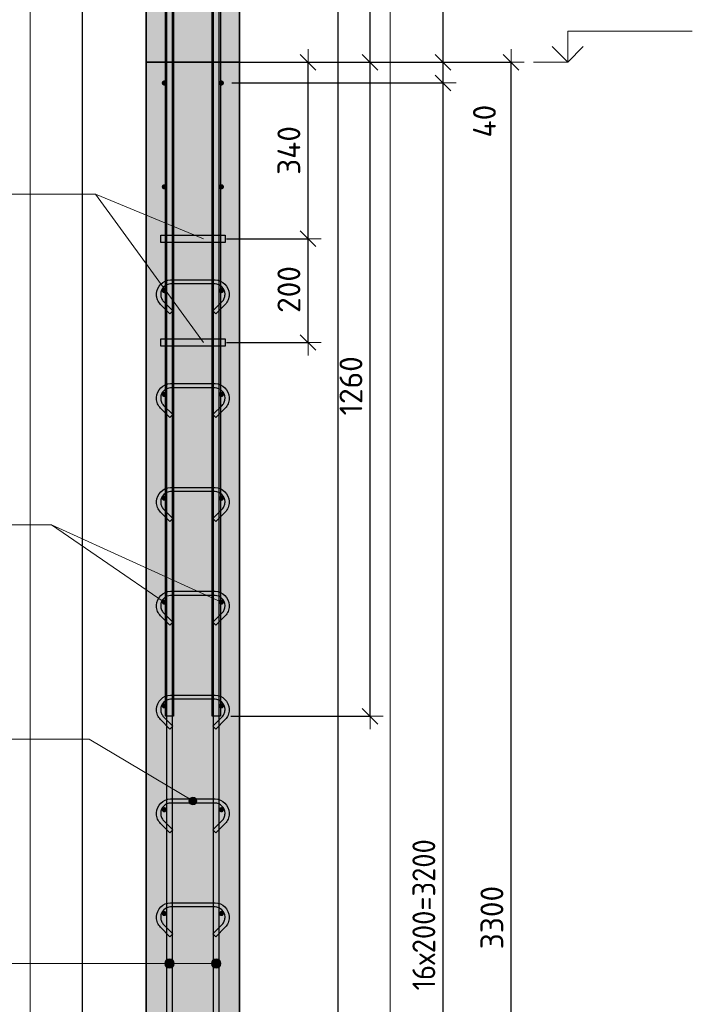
# Model space of a CAD drawing. Header units: millimetres. Extents: x -2995 to 60896, y -2809 to 57831.
# Tile 151 of 169: x 29571 to 30867, y 53613 to 55510. Entities that reach past the tile are written whole.
import ezdxf

# ---------------------------------------------------------------- set-up
doc = ezdxf.new("R2010")
doc.units = ezdxf.units.MM
doc.header["$PDMODE"] = 65
for name, color, linetype, lineweight in [('Standard', 7, 'Continuous', 25), ('Арм.стержн. вертикальными 1', 22, 'Continuous', 35), ('Арм.стержн.горизонт. 1', 180, 'Continuous', 35), ('Арм.стержн.горизонт. 2', 202, 'Continuous', 35), ('Высотная отметки_ общее', 7, 'Continuous', 13), ('Размерная линия_ общее', 7, 'Continuous', 13), ('Текст_ примечание', 7, 'Continuous', 13)]:
    doc.layers.add(name, color=color, linetype=linetype, lineweight=lineweight)
doc.layers.add('Арм.стержн. вертикальными 2', color=7, linetype='Continuous', lineweight=35, true_color=0x006e00)
doc.layers.add('Арм.стержн.Стяжки', color=7, linetype='Continuous', lineweight=35, true_color=0x501e0f)
doc.styles.add('ISOCPEUR', font='ISOCPEUR')
doc.dimstyles.new('DIMSTYLE_12', dxfattribs={"dimtxt": 44, "dimasz": 50, "dimexe": 0, "dimexo": 0, "dimgap": 22, "dimtad": 0, "dimdec": 0, "dimrnd": 5, "dimzin": 12, "dimdsep": 46, "dimtxsty": 'ISOCPEUR', "dimblk1": 'ALL_ML_STRICH', "dimblk2": 'ALL_ML_STRICH', "dimsah": 1, "dimcen": 0, "dimclrd": 7, "dimclre": 256, "dimclrt": 7, "dimadec": 0, "dimazin": 0, "dimtfac": 1, "dimtdec": 0, "dimtix": 1, "dimtmove": 2, "dimatfit": 3, "dimfxl": 0, "dimtvp": 1.2, "dimtzin": 0, "dimlwd": 0, "dimlwe": -3, "dimarcsym": 0})
doc.dimstyles.new('DIMSTYLE_5', dxfattribs={"dimtxt": 44, "dimasz": 50, "dimexe": 0, "dimexo": 0, "dimgap": 22, "dimtad": 2, "dimdec": 0, "dimrnd": 5, "dimzin": 12, "dimdsep": 46, "dimtxsty": 'ISOCPEUR', "dimblk1": 'ALL_ML_STRICH', "dimblk2": 'ALL_ML_STRICH', "dimsah": 1, "dimcen": 0, "dimclrd": 7, "dimclre": 256, "dimclrt": 7, "dimadec": 0, "dimazin": 0, "dimtfac": 1, "dimtdec": 0, "dimtix": 1, "dimtmove": 2, "dimatfit": 3, "dimfxl": 0, "dimtzin": 0, "dimlwd": 0, "dimlwe": -3, "dimarcsym": 0})

# ---------------------------------------------------------------- blocks, each defined once
blk = doc.blocks.new('ALL_ML_STRICH')
at = {"color": 0, "linetype": 'ByBlock', "lineweight": -2}
for p, q in [((0, -0.5), (0, 0.5)), ((-1, 0), (0.5, 0)), ((-0.3, -0.3), (0.3, 0.3))]:
    blk.add_line(p, q, dxfattribs=at)
blk = doc.blocks.new('*D309')
at = {"layer": 'DEFPOINTS', "color": 7, "linetype": 'Continuous', "lineweight": 13, "transparency": 33554687}
for p in [(29949.4, 55088.3), (29949.4, 54888.3), (30126.4, 54888.3)]:
    blk.add_point(p, dxfattribs=at)
at = {"layer": 'Размерная линия_ общее', "color": 253, "linetype": 'Continuous', "lineweight": -2, "true_color": 0xa0a0a0, "transparency": 33554687}
for p, q in [((29969.4, 55088.3), (30126.4, 55088.3)), ((29969.4, 54888.3), (30126.4, 54888.3))]:
    blk.add_line(p, q, dxfattribs=at)
at = {"layer": 'Размерная линия_ общее', "color": 7, "linetype": 'Continuous', "lineweight": -2, "transparency": 33554687}
blk.add_line((30126.4, 54888.3), (30126.4, 55088.3), dxfattribs=at)
at = {"layer": 'Размерная линия_ общее', "color": 7, "linetype": 'Continuous', "lineweight": 13, "transparency": 33554687, "xscale": 50, "yscale": 50, "zscale": 50}
for p, rotation in [((30126.4, 55088.3), 90), ((30126.4, 54888.3), 270)]:
    blk.add_blockref('ALL_ML_STRICH', p, dxfattribs=dict(at, rotation=rotation))
at = {"layer": 'Размерная линия_ общее', "color": 7, "linetype": 'Continuous', "lineweight": 13, "transparency": 33554687, "insert": (30089.4, 54990.5), "char_height": 44, "width": 132, "attachment_point": 5, "rotation": 90, "style": 'ISOCPEUR'}
blk.add_mtext('\\A1;{200}', dxfattribs=at)
blk = doc.blocks.new('*D310')
at = {"layer": 'DEFPOINTS', "color": 7, "linetype": 'Continuous', "lineweight": 13, "transparency": 33554687}
for p in [(29994.4, 55428.3), (29949.4, 55088.3), (30126.4, 55088.3)]:
    blk.add_point(p, dxfattribs=at)
at = {"layer": 'Размерная линия_ общее', "color": 253, "linetype": 'Continuous', "lineweight": -2, "true_color": 0xa0a0a0, "transparency": 33554687}
for p, q in [((30014.4, 55428.3), (30126.4, 55428.3)), ((29969.4, 55088.3), (30126.4, 55088.3))]:
    blk.add_line(p, q, dxfattribs=at)
at = {"layer": 'Размерная линия_ общее', "color": 7, "linetype": 'Continuous', "lineweight": -2, "transparency": 33554687}
blk.add_line((30126.4, 55088.3), (30126.4, 55428.3), dxfattribs=at)
at = {"layer": 'Размерная линия_ общее', "color": 7, "linetype": 'Continuous', "lineweight": 13, "transparency": 33554687, "xscale": 50, "yscale": 50, "zscale": 50}
for p, rotation in [((30126.4, 55428.3), 90), ((30126.4, 55088.3), 270)]:
    blk.add_blockref('ALL_ML_STRICH', p, dxfattribs=dict(at, rotation=rotation))
at = {"layer": 'Размерная линия_ общее', "color": 7, "linetype": 'Continuous', "lineweight": 13, "transparency": 33554687, "insert": (30089.4, 55258.3), "char_height": 44, "width": 132, "attachment_point": 5, "rotation": 90, "style": 'ISOCPEUR'}
blk.add_mtext('\\A1;{340}', dxfattribs=at)
blk = doc.blocks.new('*D311')
at = {"layer": 'DEFPOINTS', "color": 7, "linetype": 'Continuous', "lineweight": 13, "transparency": 33554687}
for p in [(29994.4, 55428.3), (29957.4, 54168.3), (30245.9, 54168.3)]:
    blk.add_point(p, dxfattribs=at)
at = {"layer": 'Размерная линия_ общее', "color": 253, "linetype": 'Continuous', "lineweight": -2, "true_color": 0xa0a0a0, "transparency": 33554687}
for p, q in [((30014.4, 55428.3), (30245.9, 55428.3)), ((29977.4, 54168.3), (30245.9, 54168.3))]:
    blk.add_line(p, q, dxfattribs=at)
at = {"layer": 'Размерная линия_ общее', "color": 7, "linetype": 'Continuous', "lineweight": -2, "transparency": 33554687}
blk.add_line((30245.9, 54168.3), (30245.9, 55428.3), dxfattribs=at)
at = {"layer": 'Размерная линия_ общее', "color": 7, "linetype": 'Continuous', "lineweight": 13, "transparency": 33554687, "xscale": 50, "yscale": 50, "zscale": 50}
for p, rotation in [((30245.9, 55428.3), 90), ((30245.9, 54168.3), 270)]:
    blk.add_blockref('ALL_ML_STRICH', p, dxfattribs=dict(at, rotation=rotation))
at = {"layer": 'Размерная линия_ общее', "color": 7, "linetype": 'Continuous', "lineweight": 13, "transparency": 33554687, "insert": (30208.9, 54804.9), "char_height": 44, "width": 176, "attachment_point": 5, "rotation": 90, "style": 'ISOCPEUR'}
blk.add_mtext('\\A1;{1260}', dxfattribs=at)
blk = doc.blocks.new('*D312')
at = {"layer": 'DEFPOINTS', "color": 7, "linetype": 'Continuous', "lineweight": 13, "transparency": 33554687}
for p in [(29957.4, 56508.3), (29994.4, 55428.3), (30245.9, 55428.3)]:
    blk.add_point(p, dxfattribs=at)
at = {"layer": 'Размерная линия_ общее', "color": 253, "linetype": 'Continuous', "lineweight": -2, "true_color": 0xa0a0a0, "transparency": 33554687}
for p, q in [((29977.4, 56508.3), (30245.9, 56508.3)), ((30014.4, 55428.3), (30245.9, 55428.3))]:
    blk.add_line(p, q, dxfattribs=at)
at = {"layer": 'Размерная линия_ общее', "color": 7, "linetype": 'Continuous', "lineweight": -2, "transparency": 33554687}
blk.add_line((30245.9, 55428.3), (30245.9, 56508.3), dxfattribs=at)
at = {"layer": 'Размерная линия_ общее', "color": 7, "linetype": 'Continuous', "lineweight": 13, "transparency": 33554687, "xscale": 50, "yscale": 50, "zscale": 50}
for p, rotation in [((30245.9, 56508.3), 90), ((30245.9, 55428.3), 270)]:
    blk.add_blockref('ALL_ML_STRICH', p, dxfattribs=dict(at, rotation=rotation))
at = {"layer": 'Размерная линия_ общее', "color": 7, "linetype": 'Continuous', "lineweight": 13, "transparency": 33554687, "insert": (30208.9, 55974.9), "char_height": 44, "width": 176, "attachment_point": 5, "rotation": 90, "style": 'ISOCPEUR'}
blk.add_mtext('\\A1;{1080}', dxfattribs=at)
blk = doc.blocks.new('*D313')
at = {"layer": 'DEFPOINTS', "color": 7, "linetype": 'Continuous', "lineweight": 13, "transparency": 33554687}
for p in [(29849.4, 55428.3), (29897.3, 52128.3), (30517.5, 52128.3)]:
    blk.add_point(p, dxfattribs=at)
at = {"layer": 'Размерная линия_ общее', "color": 253, "linetype": 'Continuous', "lineweight": -2, "true_color": 0xa0a0a0, "transparency": 33554687}
for p, q in [((29869.4, 55428.3), (30517.5, 55428.3)), ((29917.3, 52128.3), (30517.5, 52128.3))]:
    blk.add_line(p, q, dxfattribs=at)
at = {"layer": 'Размерная линия_ общее', "color": 7, "linetype": 'Continuous', "lineweight": -2, "transparency": 33554687}
blk.add_line((30517.5, 52128.3), (30517.5, 55428.3), dxfattribs=at)
at = {"layer": 'Размерная линия_ общее', "color": 7, "linetype": 'Continuous', "lineweight": 13, "transparency": 33554687, "xscale": 50, "yscale": 50, "zscale": 50}
for p, rotation in [((30517.5, 55428.3), 90), ((30517.5, 52128.3), 270)]:
    blk.add_blockref('ALL_ML_STRICH', p, dxfattribs=dict(at, rotation=rotation))
at = {"layer": 'Размерная линия_ общее', "color": 7, "linetype": 'Continuous', "lineweight": 13, "transparency": 33554687, "insert": (30480.5, 53780.5), "char_height": 44, "width": 176, "attachment_point": 5, "rotation": 90, "style": 'ISOCPEUR'}
blk.add_mtext('\\A1;{3300}', dxfattribs=at)
blk = doc.blocks.new('COMPLEX_ELEVATIONDIM_13')
at = {"layer": 'Высотная отметки_ общее', "color": 7, "linetype": 'Continuous', "lineweight": 13, "transparency": 33554687}
for p, q in [((30626.6, 55428.3), (30626.6, 55488.3)), ((30626.6, 55488.3), (30866.6, 55488.3)), ((30626.6, 55428.3), (30596.6, 55458.3)), ((30626.6, 55428.3), (30656.6, 55458.3)), ((30626.6, 55428.3), (30560.5, 55428.3)), ((30626.6, 55428.3), (30626.6, 55428.3)), ((30626.6, 55428.3), (30626.6, 55428.3)), ((30626.6, 55428.3), (30626.6, 55428.3)), ((30626.6, 55428.3), (30626.6, 55428.3))]:
    blk.add_line(p, q, dxfattribs=at)
blk = doc.blocks.new('*D316')
at = {"layer": 'DEFPOINTS', "color": 7, "linetype": 'Continuous', "lineweight": 13, "transparency": 33554687}
for p in [(29959.4, 55388.3), (29959.4, 52188.3), (30386.4, 52188.3)]:
    blk.add_point(p, dxfattribs=at)
at = {"layer": 'Размерная линия_ общее', "color": 253, "linetype": 'Continuous', "lineweight": -2, "true_color": 0xa0a0a0, "transparency": 33554687}
for p, q in [((29979.4, 55388.3), (30386.4, 55388.3)), ((29979.4, 52188.3), (30386.4, 52188.3))]:
    blk.add_line(p, q, dxfattribs=at)
at = {"layer": 'Размерная линия_ общее', "color": 7, "linetype": 'Continuous', "lineweight": -2, "transparency": 33554687}
blk.add_line((30386.4, 52188.3), (30386.4, 55388.3), dxfattribs=at)
at = {"layer": 'Размерная линия_ общее', "color": 7, "linetype": 'Continuous', "lineweight": 13, "transparency": 33554687, "xscale": 50, "yscale": 50, "zscale": 50}
for p, rotation in [((30386.4, 55388.3), 90), ((30386.4, 52188.3), 270)]:
    blk.add_blockref('ALL_ML_STRICH', p, dxfattribs=dict(at, rotation=rotation))
at = {"layer": 'Размерная линия_ общее', "color": 7, "linetype": 'Continuous', "lineweight": 13, "transparency": 33554687, "insert": (30327.4, 53640.3), "char_height": 44, "width": 2.2, "attachment_point": 1, "rotation": 90, "line_spacing_factor": 0.60241, "style": 'ISOCPEUR'}
blk.add_mtext('\\W0.91;16х200=3200', dxfattribs=at)
blk = doc.blocks.new('*D317')
at = {"layer": 'DEFPOINTS', "color": 7, "linetype": 'Continuous', "lineweight": 13, "transparency": 33554687}
for p in [(29994.4, 55428.3), (29959.4, 55388.3), (30386.4, 55388.3)]:
    blk.add_point(p, dxfattribs=at)
at = {"layer": 'Размерная линия_ общее', "color": 253, "linetype": 'Continuous', "lineweight": -2, "true_color": 0xa0a0a0, "transparency": 33554687}
for p, q in [((30014.4, 55428.3), (30386.4, 55428.3)), ((29979.4, 55388.3), (30386.4, 55388.3))]:
    blk.add_line(p, q, dxfattribs=at)
at = {"layer": 'Размерная линия_ общее', "color": 7, "linetype": 'Continuous', "lineweight": -2, "transparency": 33554687}
blk.add_line((30386.4, 55388.3), (30386.4, 55428.3), dxfattribs=at)
at = {"layer": 'Размерная линия_ общее', "color": 7, "linetype": 'Continuous', "lineweight": 13, "transparency": 33554687, "xscale": 50, "yscale": 50, "zscale": 50}
for p, rotation in [((30386.4, 55428.3), 90), ((30386.4, 55388.3), 270)]:
    blk.add_blockref('ALL_ML_STRICH', p, dxfattribs=dict(at, rotation=rotation))
at = {"layer": 'Размерная линия_ общее', "color": 7, "linetype": 'Continuous', "lineweight": 13, "transparency": 33554687, "insert": (30466.1, 55314.8), "char_height": 44, "width": 88, "attachment_point": 5, "rotation": 90, "style": 'ISOCPEUR'}
blk.add_mtext('\\A1;{40}', dxfattribs=at)
blk = doc.blocks.new('*D318')
at = {"layer": 'DEFPOINTS', "color": 7, "linetype": 'Continuous', "lineweight": 13, "transparency": 33554687}
for p in [(29944.4, 56258.3), (29994.4, 55428.3), (30386.4, 55428.3)]:
    blk.add_point(p, dxfattribs=at)
at = {"layer": 'Размерная линия_ общее', "color": 253, "linetype": 'Continuous', "lineweight": -2, "true_color": 0xa0a0a0, "transparency": 33554687}
for p, q in [((29964.4, 56258.3), (30386.4, 56258.3)), ((30014.4, 55428.3), (30386.4, 55428.3))]:
    blk.add_line(p, q, dxfattribs=at)
at = {"layer": 'Размерная линия_ общее', "color": 7, "linetype": 'Continuous', "lineweight": -2, "transparency": 33554687}
blk.add_line((30386.4, 55428.3), (30386.4, 56258.3), dxfattribs=at)
at = {"layer": 'Размерная линия_ общее', "color": 7, "linetype": 'Continuous', "lineweight": 13, "transparency": 33554687, "xscale": 50, "yscale": 50, "zscale": 50}
for p, rotation in [((30386.4, 56258.3), 90), ((30386.4, 55428.3), 270)]:
    blk.add_blockref('ALL_ML_STRICH', p, dxfattribs=dict(at, rotation=rotation))
at = {"layer": 'Размерная линия_ общее', "color": 7, "linetype": 'Continuous', "lineweight": 13, "transparency": 33554687, "insert": (30349.4, 55845.5), "char_height": 44, "width": 132, "attachment_point": 5, "rotation": 90, "style": 'ISOCPEUR'}
blk.add_mtext('\\A1;{830}', dxfattribs=at)

msp = doc.modelspace()

# ---------------------------------------------------------------- hatches: boundary and pattern name
at = {"linetype": 'Continuous', "lineweight": 25, "transparency": 33554687}
msp.add_hatch(color=7, dxfattribs=at).paths.add_polyline_path([(29994.4, 56634), (29814.4, 56634), (29814.4, 55428.3), (29994.4, 55428.3)])
at = {"layer": 'Арм.стержн. вертикальными 1', "linetype": 'Continuous', "lineweight": 13, "transparency": 33554687}
for points in [[(29851.7, 53696.4), (29854.9, 53684.2), (29854.9, 53699.7)], [(29854.9, 53699.7), (29859.4, 53682.9), (29859.4, 53700.9)], [(29854.9, 53699.7), (29854.9, 53684.2), (29859.4, 53682.9)], [(29859.4, 53700.9), (29859.4, 53682.9), (29863.9, 53684.2)], [(29859.4, 53700.9), (29863.9, 53684.2), (29863.9, 53699.7)], [(29863.9, 53699.7), (29863.9, 53684.2), (29867.1, 53687.4)], [(29863.9, 53699.7), (29867.1, 53687.4), (29867.1, 53696.4)], [(29941.7, 53696.4), (29944.9, 53684.2), (29944.9, 53699.7)], [(29944.9, 53699.7), (29949.4, 53682.9), (29949.4, 53700.9)], [(29944.9, 53699.7), (29944.9, 53684.2), (29949.4, 53682.9)], [(29949.4, 53700.9), (29949.4, 53682.9), (29953.9, 53684.2)], [(29949.4, 53700.9), (29953.9, 53684.2), (29953.9, 53699.7)], [(29953.9, 53699.7), (29953.9, 53684.2), (29957.1, 53687.4)], [(29953.9, 53699.7), (29957.1, 53687.4), (29957.1, 53696.4)], [(29851.7, 53687.4), (29851.7, 53696.4), (29850.4, 53691.9)], [(29851.7, 53696.4), (29851.7, 53687.4), (29854.9, 53684.2)], [(29867.1, 53696.4), (29867.1, 53687.4), (29868.4, 53691.9)], [(29941.7, 53687.4), (29941.7, 53696.4), (29940.4, 53691.9)], [(29941.7, 53696.4), (29941.7, 53687.4), (29944.9, 53684.2)], [(29957.1, 53696.4), (29957.1, 53687.4), (29958.4, 53691.9)]]:
    msp.add_hatch(color=7, dxfattribs=at).paths.add_polyline_path(points)
at = {"layer": 'Арм.стержн.горизонт. 1', "linetype": 'Continuous', "lineweight": 50, "transparency": 33554687}
for points in [[(29854.4, 55388.3), (29854, 55390.2), (29852.9, 55391.8), (29851.3, 55392.9), (29849.4, 55393.3), (29847.5, 55392.9), (29845.9, 55391.8), (29844.8, 55390.2), (29844.4, 55388.3), (29844.8, 55386.4), (29845.9, 55384.7), (29847.5, 55383.6), (29849.4, 55383.3), (29851.3, 55383.6), (29852.9, 55384.7), (29854, 55386.4)], [(29964.4, 55388.3), (29964, 55390.2), (29962.9, 55391.8), (29961.3, 55392.9), (29959.4, 55393.3), (29957.5, 55392.9), (29955.9, 55391.8), (29954.8, 55390.2), (29954.4, 55388.3), (29954.8, 55386.4), (29955.9, 55384.7), (29957.5, 55383.6), (29959.4, 55383.3), (29961.3, 55383.6), (29962.9, 55384.7), (29964, 55386.4)], [(29854.4, 55188.3), (29854, 55190.2), (29852.9, 55191.8), (29851.3, 55192.9), (29849.4, 55193.3), (29847.5, 55192.9), (29845.9, 55191.8), (29844.8, 55190.2), (29844.4, 55188.3), (29844.8, 55186.4), (29845.9, 55184.7), (29847.5, 55183.6), (29849.4, 55183.3), (29851.3, 55183.6), (29852.9, 55184.7), (29854, 55186.4)], [(29964.4, 55188.3), (29964, 55190.2), (29962.9, 55191.8), (29961.3, 55192.9), (29959.4, 55193.3), (29957.5, 55192.9), (29955.9, 55191.8), (29954.8, 55190.2), (29954.4, 55188.3), (29954.8, 55186.4), (29955.9, 55184.7), (29957.5, 55183.6), (29959.4, 55183.3), (29961.3, 55183.6), (29962.9, 55184.7), (29964, 55186.4)], [(29854.4, 54988.3), (29854, 54990.2), (29852.9, 54991.8), (29851.3, 54992.9), (29849.4, 54993.3), (29847.5, 54992.9), (29845.9, 54991.8), (29844.8, 54990.2), (29844.4, 54988.3), (29844.8, 54986.4), (29845.9, 54984.7), (29847.5, 54983.6), (29849.4, 54983.3), (29851.3, 54983.6), (29852.9, 54984.7), (29854, 54986.4)], [(29964.4, 54988.3), (29964, 54990.2), (29962.9, 54991.8), (29961.3, 54992.9), (29959.4, 54993.3), (29957.5, 54992.9), (29955.9, 54991.8), (29954.8, 54990.2), (29954.4, 54988.3), (29954.8, 54986.4), (29955.9, 54984.7), (29957.5, 54983.6), (29959.4, 54983.3), (29961.3, 54983.6), (29962.9, 54984.7), (29964, 54986.4)], [(29854.4, 54788.3), (29854, 54790.2), (29852.9, 54791.8), (29851.3, 54792.9), (29849.4, 54793.3), (29847.5, 54792.9), (29845.9, 54791.8), (29844.8, 54790.2), (29844.4, 54788.3), (29844.8, 54786.4), (29845.9, 54784.7), (29847.5, 54783.6), (29849.4, 54783.3), (29851.3, 54783.6), (29852.9, 54784.7), (29854, 54786.4)], [(29964.4, 54788.3), (29964, 54790.2), (29962.9, 54791.8), (29961.3, 54792.9), (29959.4, 54793.3), (29957.5, 54792.9), (29955.9, 54791.8), (29954.8, 54790.2), (29954.4, 54788.3), (29954.8, 54786.4), (29955.9, 54784.7), (29957.5, 54783.6), (29959.4, 54783.3), (29961.3, 54783.6), (29962.9, 54784.7), (29964, 54786.4)], [(29854.4, 54588.3), (29854, 54590.2), (29852.9, 54591.8), (29851.3, 54592.9), (29849.4, 54593.3), (29847.5, 54592.9), (29845.9, 54591.8), (29844.8, 54590.2), (29844.4, 54588.3), (29844.8, 54586.4), (29845.9, 54584.7), (29847.5, 54583.6), (29849.4, 54583.3), (29851.3, 54583.6), (29852.9, 54584.7), (29854, 54586.4)], [(29964.4, 54588.3), (29964, 54590.2), (29962.9, 54591.8), (29961.3, 54592.9), (29959.4, 54593.3), (29957.5, 54592.9), (29955.9, 54591.8), (29954.8, 54590.2), (29954.4, 54588.3), (29954.8, 54586.4), (29955.9, 54584.7), (29957.5, 54583.6), (29959.4, 54583.3), (29961.3, 54583.6), (29962.9, 54584.7), (29964, 54586.4)], [(29854.4, 54388.3), (29854, 54390.2), (29852.9, 54391.8), (29851.3, 54392.9), (29849.4, 54393.3), (29847.5, 54392.9), (29845.9, 54391.8), (29844.8, 54390.2), (29844.4, 54388.3), (29844.8, 54386.4), (29845.9, 54384.7), (29847.5, 54383.6), (29849.4, 54383.3), (29851.3, 54383.6), (29852.9, 54384.7), (29854, 54386.4)], [(29964.4, 54388.3), (29964, 54390.2), (29962.9, 54391.8), (29961.3, 54392.9), (29959.4, 54393.3), (29957.5, 54392.9), (29955.9, 54391.8), (29954.8, 54390.2), (29954.4, 54388.3), (29954.8, 54386.4), (29955.9, 54384.7), (29957.5, 54383.6), (29959.4, 54383.3), (29961.3, 54383.6), (29962.9, 54384.7), (29964, 54386.4)], [(29854.4, 54188.3), (29854, 54190.2), (29852.9, 54191.8), (29851.3, 54192.9), (29849.4, 54193.3), (29847.5, 54192.9), (29845.9, 54191.8), (29844.8, 54190.2), (29844.4, 54188.3), (29844.8, 54186.4), (29845.9, 54184.7), (29847.5, 54183.6), (29849.4, 54183.3), (29851.3, 54183.6), (29852.9, 54184.7), (29854, 54186.4)], [(29964.4, 54188.3), (29964, 54190.2), (29962.9, 54191.8), (29961.3, 54192.9), (29959.4, 54193.3), (29957.5, 54192.9), (29955.9, 54191.8), (29954.8, 54190.2), (29954.4, 54188.3), (29954.8, 54186.4), (29955.9, 54184.7), (29957.5, 54183.6), (29959.4, 54183.3), (29961.3, 54183.6), (29962.9, 54184.7), (29964, 54186.4)], [(29854.4, 53988.3), (29854, 53990.2), (29852.9, 53991.8), (29851.3, 53992.9), (29849.4, 53993.3), (29847.5, 53992.9), (29845.9, 53991.8), (29844.8, 53990.2), (29844.4, 53988.3), (29844.8, 53986.4), (29845.9, 53984.7), (29847.5, 53983.6), (29849.4, 53983.3), (29851.3, 53983.6), (29852.9, 53984.7), (29854, 53986.4)], [(29964.4, 53988.3), (29964, 53990.2), (29962.9, 53991.8), (29961.3, 53992.9), (29959.4, 53993.3), (29957.5, 53992.9), (29955.9, 53991.8), (29954.8, 53990.2), (29954.4, 53988.3), (29954.8, 53986.4), (29955.9, 53984.7), (29957.5, 53983.6), (29959.4, 53983.3), (29961.3, 53983.6), (29962.9, 53984.7), (29964, 53986.4)], [(29854.4, 53788.3), (29854, 53790.2), (29852.9, 53791.8), (29851.3, 53792.9), (29849.4, 53793.3), (29847.5, 53792.9), (29845.9, 53791.8), (29844.8, 53790.2), (29844.4, 53788.3), (29844.8, 53786.4), (29845.9, 53784.7), (29847.5, 53783.6), (29849.4, 53783.3), (29851.3, 53783.6), (29852.9, 53784.7), (29854, 53786.4)], [(29964.4, 53788.3), (29964, 53790.2), (29962.9, 53791.8), (29961.3, 53792.9), (29959.4, 53793.3), (29957.5, 53792.9), (29955.9, 53791.8), (29954.8, 53790.2), (29954.4, 53788.3), (29954.8, 53786.4), (29955.9, 53784.7), (29957.5, 53783.6), (29959.4, 53783.3), (29961.3, 53783.6), (29962.9, 53784.7), (29964, 53786.4)]]:
    msp.add_hatch(color=4, dxfattribs=at).paths.add_polyline_path(points)
at = {"layer": 'Арм.стержн.Стяжки', "linetype": 'Continuous', "lineweight": 13, "transparency": 33554687}
for points in [[(29896.9, 54005.2), (29900.8, 54011.7), (29898, 54009)], [(29900.8, 54011.7), (29896.9, 54005.2), (29897.9, 54001.5)], [(29900.8, 54011.7), (29897.9, 54001.5), (29904.5, 54012.6)], [(29904.5, 54012.6), (29897.9, 54001.5), (29900.6, 53998.7)], [(29904.5, 54012.6), (29900.6, 53998.7), (29908.3, 54011.6)], [(29908.3, 54011.6), (29900.6, 53998.7), (29904.3, 53997.7)], [(29908.3, 54011.6), (29904.3, 53997.7), (29910.9, 54008.7)], [(29910.9, 54008.7), (29904.3, 53997.7), (29908, 53998.6)], [(29910.9, 54008.7), (29908, 53998.6), (29911.9, 54005)], [(29911.9, 54005), (29908, 53998.6), (29910.8, 54001.3)]]:
    msp.add_hatch(color=7, dxfattribs=at).paths.add_polyline_path(points)
at = {"layer": 'Размерная линия_ общее', "linetype": 'Continuous', "lineweight": 25, "transparency": 33554687}
msp.add_hatch(color=7, dxfattribs=at).paths.add_polyline_path([(29994.4, 55428.3), (29814.4, 55428.3), (29814.4, 52128.3), (29994.4, 52128.3)])

# ---------------------------------------------------------------- linework, layer by layer
at = {"color": 7, "linetype": 'Continuous', "lineweight": 35, "transparency": 33554687}
for p, q in [((29814.4, 56634), (29814.4, 55428.3)), ((29994.4, 55428.3), (29994.4, 56634)), ((29994.4, 55428.3), (29814.4, 55428.3))]:
    msp.add_line(p, q, dxfattribs=at)
at = {"layer": 'Standard', "color": 52, "linetype": 'Continuous', "lineweight": -3, "transparency": 33554687}
for p, q in [((29691, 56634), (29691, 52018.5)), ((29691, 56634), (29691, 52018.5)), ((30184.3, 52018.5), (30184.3, 56634)), ((30184.3, 52018.5), (30184.3, 56634))]:
    msp.add_line(p, q, dxfattribs=at)
at = {"layer": 'Standard', "color": 7, "linetype": 'Continuous', "lineweight": 13, "transparency": 33554687}
msp.add_lwpolyline([(29591, 51918.5), (30284.3, 51918.5), (30284.3, 56734), (29591, 56734), (29591, 51918.5)], dxfattribs=at)
at = {"layer": 'Арм.стержн. вертикальными 1', "color": 7, "linetype": 'Continuous', "lineweight": 13, "transparency": 33554687}
for p, q in [((29859.4, 53700.9), (29859.4, 53700.9)), ((29949.4, 53700.9), (29949.4, 53700.9)), ((28927.1, 53691.9), (29719, 53691.9)), ((29719, 53691.9), (29949.4, 53691.9)), ((29719, 53691.9), (29859.4, 53691.9)), ((29850.4, 53691.9), (29850.4, 53691.9)), ((29859.4, 53682.9), (29859.4, 53682.9)), ((29868.4, 53691.9), (29868.4, 53691.9)), ((29940.4, 53691.9), (29940.4, 53691.9)), ((29949.4, 53682.9), (29949.4, 53682.9)), ((29958.4, 53691.9), (29958.4, 53691.9))]:
    msp.add_line(p, q, dxfattribs=at)
at = {"layer": 'Арм.стержн. вертикальными 1', "color": 4, "linetype": 'Continuous', "lineweight": 25, "transparency": 33554687}
for points in [[(29854.4, 52128.3), (29854.4, 56258.3), (29864.4, 56258.3), (29864.4, 52128.3), (29854.4, 52128.3)], [(29854.4, 52128.3), (29854.4, 56258.3), (29864.4, 56258.3), (29864.4, 52128.3), (29854.4, 52128.3)], [(29944.4, 52128.3), (29944.4, 56258.3), (29954.4, 56258.3), (29954.4, 52128.3), (29944.4, 52128.3)], [(29944.4, 52128.3), (29944.4, 56258.3), (29954.4, 56258.3), (29954.4, 52128.3), (29944.4, 52128.3)]]:
    msp.add_lwpolyline(points, dxfattribs=at)
at = {"layer": 'Арм.стержн. вертикальными 1', "color": 7, "linetype": 'Continuous', "lineweight": 13, "transparency": 33554687}
for centre in [(29859.4, 53691.9), (29949.4, 53691.9)]:
    msp.add_circle(centre, 9, dxfattribs=at)
at = {"layer": 'Арм.стержн. вертикальными 2', "color": 7, "linetype": 'Continuous', "lineweight": 25, "transparency": 33554687}
for points in [[(29867.4, 56508.3), (29867.4, 54168.3), (29851.4, 54168.3), (29851.4, 56508.3), (29867.4, 56508.3)], [(29867.4, 56508.3), (29867.4, 54168.3), (29851.4, 54168.3), (29851.4, 56508.3), (29867.4, 56508.3)], [(29867.4, 56508.3), (29867.4, 54168.3), (29851.4, 54168.3), (29851.4, 56508.3), (29867.4, 56508.3)], [(29957.4, 56508.3), (29957.4, 54168.3), (29941.4, 54168.3), (29941.4, 56508.3), (29957.4, 56508.3)], [(29957.4, 56508.3), (29957.4, 54168.3), (29941.4, 54168.3), (29941.4, 56508.3), (29957.4, 56508.3)], [(29957.4, 56508.3), (29957.4, 54168.3), (29941.4, 54168.3), (29941.4, 56508.3), (29957.4, 56508.3)]]:
    msp.add_lwpolyline(points, dxfattribs=at)
at = {"layer": 'Арм.стержн.горизонт. 1', "color": 52, "linetype": 'Continuous', "lineweight": 25, "transparency": 33554687}
for p, q in [((29814.4, 55248.3), (29814.4, 52128.3)), ((29994.4, 55248.3), (29994.4, 52128.3))]:
    msp.add_line(p, q, dxfattribs=at)
at = {"layer": 'Арм.стержн.горизонт. 1', "color": 7, "linetype": 'Continuous', "lineweight": 13, "transparency": 33554687}
for p, q in [((28927.1, 54536.9), (29632.1, 54536.9)), ((29632.1, 54536.9), (29849.4, 54388.3))]:
    msp.add_line(p, q, dxfattribs=at)
at = {"layer": 'Арм.стержн.горизонт. 2', "color": 7, "linetype": 'Continuous', "lineweight": 13, "transparency": 33554687}
for p, q in [((28964.6, 55174.3), (29717.1, 55174.3)), ((29717.1, 55174.3), (29924.9, 55088.3)), ((29717.1, 55174.3), (29924.9, 54888.3))]:
    msp.add_line(p, q, dxfattribs=at)
at = {"layer": 'Арм.стержн.горизонт. 2', "color": 7, "linetype": 'Continuous', "lineweight": 25, "transparency": 33554687}
for points in [[(29966.4, 55081.3), (29842.4, 55081.3), (29842.4, 55095.3), (29966.4, 55095.3), (29966.4, 55081.3)], [(29966.4, 54881.3), (29842.4, 54881.3), (29842.4, 54895.3), (29966.4, 54895.3), (29966.4, 54881.3)]]:
    msp.add_lwpolyline(points, dxfattribs=at)
at = {"layer": 'Арм.стержн.Стяжки', "color": 7, "linetype": 'Continuous', "lineweight": 13, "transparency": 33554687}
for p, q in [((28927.1, 54124.4), (29704.6, 54124.4)), ((29704.6, 54124.4), (29904.4, 54005.1)), ((29898, 54009), (29898, 54009)), ((29908.3, 54011.6), (29908.3, 54011.6)), ((29900.6, 53998.7), (29900.6, 53998.7)), ((29910.8, 54001.3), (29910.8, 54001.3))]:
    msp.add_line(p, q, dxfattribs=at)
at = {"layer": 'Арм.стержн.Стяжки', "color": 40, "linetype": 'Continuous', "lineweight": 25, "transparency": 33554687}
for points in [[(29860.2, 54943.7), (29842.1, 54961.8), (29840.5, 54963.7), (29839, 54965.8), (29837.6, 54968.1), (29836.5, 54970.4), (29835.7, 54972.8), (29835, 54975.4), (29834.6, 54977.9), (29834.4, 54980.5), (29834.4, 54982.5), (29835.1, 54987.3), (29836.8, 54992.4), (29839.4, 54997.1), (29842.6, 55000.9), (29846.4, 55004.2), (29851.1, 55006.8), (29856.2, 55008.5), (29861.1, 55009.1), (29947.7, 55009.1), (29952.6, 55008.5), (29957.7, 55006.8), (29962.4, 55004.2), (29966.2, 55000.9), (29969.4, 54997.1), (29972.1, 54992.4), (29973.7, 54987.3), (29974.4, 54982.5), (29974.4, 54980.5), (29974.2, 54977.9), (29973.8, 54975.4), (29973.2, 54972.8), (29972.3, 54970.4), (29971.2, 54968.1), (29969.9, 54965.8), (29968.3, 54963.7), (29966.7, 54961.8), (29948.6, 54943.7), (29943, 54949.4), (29960.8, 54967.3), (29962.1, 54968.7), (29963.2, 54970.2), (29964.1, 54971.8), (29964.9, 54973.5), (29965.5, 54975.2), (29966, 54977), (29966.3, 54978.9), (29966.4, 54980.7), (29966.4, 54981.9), (29965.9, 54985.5), (29964.7, 54989.2), (29962.8, 54992.5), (29960.5, 54995.3), (29957.8, 54997.5), (29954.5, 54999.4), (29950.8, 55000.6), (29947.2, 55001.1), (29861.6, 55001.1), (29858, 55000.6), (29854.4, 54999.4), (29851, 54997.5), (29848.3, 54995.3), (29846, 54992.5), (29844.1, 54989.2), (29842.9, 54985.5), (29842.4, 54981.9), (29842.4, 54980.7), (29842.5, 54978.9), (29842.8, 54977), (29843.3, 54975.2), (29843.9, 54973.5), (29844.7, 54971.8), (29845.7, 54970.2), (29846.8, 54968.7), (29848, 54967.3), (29865.9, 54949.4), (29860.2, 54943.7)], [(29860.2, 54743.7), (29842.1, 54761.8), (29840.5, 54763.7), (29839, 54765.8), (29837.6, 54768.1), (29836.5, 54770.4), (29835.7, 54772.8), (29835, 54775.4), (29834.6, 54777.9), (29834.4, 54780.5), (29834.4, 54782.5), (29835.1, 54787.3), (29836.8, 54792.4), (29839.4, 54797.1), (29842.6, 54800.9), (29846.4, 54804.2), (29851.1, 54806.8), (29856.2, 54808.5), (29861.1, 54809.1), (29947.7, 54809.1), (29952.6, 54808.5), (29957.7, 54806.8), (29962.4, 54804.2), (29966.2, 54800.9), (29969.4, 54797.1), (29972.1, 54792.4), (29973.7, 54787.3), (29974.4, 54782.5), (29974.4, 54780.5), (29974.2, 54777.9), (29973.8, 54775.4), (29973.2, 54772.8), (29972.3, 54770.4), (29971.2, 54768.1), (29969.9, 54765.8), (29968.3, 54763.7), (29966.7, 54761.8), (29948.6, 54743.7), (29943, 54749.4), (29960.8, 54767.3), (29962.1, 54768.7), (29963.2, 54770.2), (29964.1, 54771.8), (29964.9, 54773.5), (29965.5, 54775.2), (29966, 54777), (29966.3, 54778.9), (29966.4, 54780.7), (29966.4, 54781.9), (29965.9, 54785.5), (29964.7, 54789.2), (29962.8, 54792.5), (29960.5, 54795.3), (29957.8, 54797.5), (29954.5, 54799.4), (29950.8, 54800.6), (29947.2, 54801.1), (29861.6, 54801.1), (29858, 54800.6), (29854.4, 54799.4), (29851, 54797.5), (29848.3, 54795.3), (29846, 54792.5), (29844.1, 54789.2), (29842.9, 54785.5), (29842.4, 54781.9), (29842.4, 54780.7), (29842.5, 54778.9), (29842.8, 54777), (29843.3, 54775.2), (29843.9, 54773.5), (29844.7, 54771.8), (29845.7, 54770.2), (29846.8, 54768.7), (29848, 54767.3), (29865.9, 54749.4), (29860.2, 54743.7)], [(29860.2, 54543.7), (29842.1, 54561.8), (29840.5, 54563.7), (29839, 54565.8), (29837.6, 54568.1), (29836.5, 54570.4), (29835.7, 54572.8), (29835, 54575.4), (29834.6, 54577.9), (29834.4, 54580.5), (29834.4, 54582.5), (29835.1, 54587.3), (29836.8, 54592.4), (29839.4, 54597.1), (29842.6, 54600.9), (29846.4, 54604.2), (29851.1, 54606.8), (29856.2, 54608.5), (29861.1, 54609.1), (29947.7, 54609.1), (29952.6, 54608.5), (29957.7, 54606.8), (29962.4, 54604.2), (29966.2, 54600.9), (29969.4, 54597.1), (29972.1, 54592.4), (29973.7, 54587.3), (29974.4, 54582.5), (29974.4, 54580.5), (29974.2, 54577.9), (29973.8, 54575.4), (29973.2, 54572.8), (29972.3, 54570.4), (29971.2, 54568.1), (29969.9, 54565.8), (29968.3, 54563.7), (29966.7, 54561.8), (29948.6, 54543.7), (29943, 54549.4), (29960.8, 54567.3), (29962.1, 54568.7), (29963.2, 54570.2), (29964.1, 54571.8), (29964.9, 54573.5), (29965.5, 54575.2), (29966, 54577), (29966.3, 54578.9), (29966.4, 54580.7), (29966.4, 54581.9), (29965.9, 54585.5), (29964.7, 54589.2), (29962.8, 54592.5), (29960.5, 54595.3), (29957.8, 54597.5), (29954.5, 54599.4), (29950.8, 54600.6), (29947.2, 54601.1), (29861.6, 54601.1), (29858, 54600.6), (29854.4, 54599.4), (29851, 54597.5), (29848.3, 54595.3), (29846, 54592.5), (29844.1, 54589.2), (29842.9, 54585.5), (29842.4, 54581.9), (29842.4, 54580.7), (29842.5, 54578.9), (29842.8, 54577), (29843.3, 54575.2), (29843.9, 54573.5), (29844.7, 54571.8), (29845.7, 54570.2), (29846.8, 54568.7), (29848, 54567.3), (29865.9, 54549.4), (29860.2, 54543.7)], [(29860.2, 54343.7), (29842.1, 54361.8), (29840.5, 54363.7), (29839, 54365.8), (29837.6, 54368.1), (29836.5, 54370.4), (29835.7, 54372.8), (29835, 54375.4), (29834.6, 54377.9), (29834.4, 54380.5), (29834.4, 54382.5), (29835.1, 54387.3), (29836.8, 54392.4), (29839.4, 54397.1), (29842.6, 54400.9), (29846.4, 54404.2), (29851.1, 54406.8), (29856.2, 54408.5), (29861.1, 54409.1), (29947.7, 54409.1), (29952.6, 54408.5), (29957.7, 54406.8), (29962.4, 54404.2), (29966.2, 54400.9), (29969.4, 54397.1), (29972.1, 54392.4), (29973.7, 54387.3), (29974.4, 54382.5), (29974.4, 54380.5), (29974.2, 54377.9), (29973.8, 54375.4), (29973.2, 54372.8), (29972.3, 54370.4), (29971.2, 54368.1), (29969.9, 54365.8), (29968.3, 54363.7), (29966.7, 54361.8), (29948.6, 54343.7), (29943, 54349.4), (29960.8, 54367.3), (29962.1, 54368.7), (29963.2, 54370.2), (29964.1, 54371.8), (29964.9, 54373.5), (29965.5, 54375.2), (29966, 54377), (29966.3, 54378.9), (29966.4, 54380.7), (29966.4, 54381.9), (29965.9, 54385.5), (29964.7, 54389.2), (29962.8, 54392.5), (29960.5, 54395.3), (29957.8, 54397.5), (29954.5, 54399.4), (29950.8, 54400.6), (29947.2, 54401.1), (29861.6, 54401.1), (29858, 54400.6), (29854.4, 54399.4), (29851, 54397.5), (29848.3, 54395.3), (29846, 54392.5), (29844.1, 54389.2), (29842.9, 54385.5), (29842.4, 54381.9), (29842.4, 54380.7), (29842.5, 54378.9), (29842.8, 54377), (29843.3, 54375.2), (29843.9, 54373.5), (29844.7, 54371.8), (29845.7, 54370.2), (29846.8, 54368.7), (29848, 54367.3), (29865.9, 54349.4), (29860.2, 54343.7)], [(29860.2, 54143.7), (29842.1, 54161.8), (29840.5, 54163.7), (29839, 54165.8), (29837.6, 54168.1), (29836.5, 54170.4), (29835.7, 54172.8), (29835, 54175.4), (29834.6, 54177.9), (29834.4, 54180.5), (29834.4, 54182.5), (29835.1, 54187.3), (29836.8, 54192.4), (29839.4, 54197.1), (29842.6, 54200.9), (29846.4, 54204.2), (29851.1, 54206.8), (29856.2, 54208.5), (29861.1, 54209.1), (29947.7, 54209.1), (29952.6, 54208.5), (29957.7, 54206.8), (29962.4, 54204.2), (29966.2, 54200.9), (29969.4, 54197.1), (29972.1, 54192.4), (29973.7, 54187.3), (29974.4, 54182.5), (29974.4, 54180.5), (29974.2, 54177.9), (29973.8, 54175.4), (29973.2, 54172.8), (29972.3, 54170.4), (29971.2, 54168.1), (29969.9, 54165.8), (29968.3, 54163.7), (29966.7, 54161.8), (29948.6, 54143.7), (29943, 54149.4), (29960.8, 54167.3), (29962.1, 54168.7), (29963.2, 54170.2), (29964.1, 54171.8), (29964.9, 54173.5), (29965.5, 54175.2), (29966, 54177), (29966.3, 54178.9), (29966.4, 54180.7), (29966.4, 54181.9), (29965.9, 54185.5), (29964.7, 54189.2), (29962.8, 54192.5), (29960.5, 54195.3), (29957.8, 54197.5), (29954.5, 54199.4), (29950.8, 54200.6), (29947.2, 54201.1), (29861.6, 54201.1), (29858, 54200.6), (29854.4, 54199.4), (29851, 54197.5), (29848.3, 54195.3), (29846, 54192.5), (29844.1, 54189.2), (29842.9, 54185.5), (29842.4, 54181.9), (29842.4, 54180.7), (29842.5, 54178.9), (29842.8, 54177), (29843.3, 54175.2), (29843.9, 54173.5), (29844.7, 54171.8), (29845.7, 54170.2), (29846.8, 54168.7), (29848, 54167.3), (29865.9, 54149.4), (29860.2, 54143.7)], [(29860.2, 53943.7), (29842.1, 53961.8), (29840.5, 53963.7), (29839, 53965.8), (29837.6, 53968.1), (29836.5, 53970.4), (29835.7, 53972.8), (29835, 53975.4), (29834.6, 53977.9), (29834.4, 53980.5), (29834.4, 53982.5), (29835.1, 53987.3), (29836.8, 53992.4), (29839.4, 53997.1), (29842.6, 54000.9), (29846.4, 54004.2), (29851.1, 54006.8), (29856.2, 54008.5), (29861.1, 54009.1), (29947.7, 54009.1), (29952.6, 54008.5), (29957.7, 54006.8), (29962.4, 54004.2), (29966.2, 54000.9), (29969.4, 53997.1), (29972.1, 53992.4), (29973.7, 53987.3), (29974.4, 53982.5), (29974.4, 53980.5), (29974.2, 53977.9), (29973.8, 53975.4), (29973.2, 53972.8), (29972.3, 53970.4), (29971.2, 53968.1), (29969.9, 53965.8), (29968.3, 53963.7), (29966.7, 53961.8), (29948.6, 53943.7), (29943, 53949.4), (29960.8, 53967.3), (29962.1, 53968.7), (29963.2, 53970.2), (29964.1, 53971.8), (29964.9, 53973.5), (29965.5, 53975.2), (29966, 53977), (29966.3, 53978.9), (29966.4, 53980.7), (29966.4, 53981.9), (29965.9, 53985.5), (29964.7, 53989.2), (29962.8, 53992.5), (29960.5, 53995.3), (29957.8, 53997.5), (29954.5, 53999.4), (29950.8, 54000.6), (29947.2, 54001.1), (29861.6, 54001.1), (29858, 54000.6), (29854.4, 53999.4), (29851, 53997.5), (29848.3, 53995.3), (29846, 53992.5), (29844.1, 53989.2), (29842.9, 53985.5), (29842.4, 53981.9), (29842.4, 53980.7), (29842.5, 53978.9), (29842.8, 53977), (29843.3, 53975.2), (29843.9, 53973.5), (29844.7, 53971.8), (29845.7, 53970.2), (29846.8, 53968.7), (29848, 53967.3), (29865.9, 53949.4), (29860.2, 53943.7)], [(29860.2, 53743.7), (29842.1, 53761.8), (29840.5, 53763.7), (29839, 53765.8), (29837.6, 53768.1), (29836.5, 53770.4), (29835.7, 53772.8), (29835, 53775.4), (29834.6, 53777.9), (29834.4, 53780.5), (29834.4, 53782.5), (29835.1, 53787.3), (29836.8, 53792.4), (29839.4, 53797.1), (29842.6, 53800.9), (29846.4, 53804.2), (29851.1, 53806.8), (29856.2, 53808.5), (29861.1, 53809.1), (29947.7, 53809.1), (29952.6, 53808.5), (29957.7, 53806.8), (29962.4, 53804.2), (29966.2, 53800.9), (29969.4, 53797.1), (29972.1, 53792.4), (29973.7, 53787.3), (29974.4, 53782.5), (29974.4, 53780.5), (29974.2, 53777.9), (29973.8, 53775.4), (29973.2, 53772.8), (29972.3, 53770.4), (29971.2, 53768.1), (29969.9, 53765.8), (29968.3, 53763.7), (29966.7, 53761.8), (29948.6, 53743.7), (29943, 53749.4), (29960.8, 53767.3), (29962.1, 53768.7), (29963.2, 53770.2), (29964.1, 53771.8), (29964.9, 53773.5), (29965.5, 53775.2), (29966, 53777), (29966.3, 53778.9), (29966.4, 53780.7), (29966.4, 53781.9), (29965.9, 53785.5), (29964.7, 53789.2), (29962.8, 53792.5), (29960.5, 53795.3), (29957.8, 53797.5), (29954.5, 53799.4), (29950.8, 53800.6), (29947.2, 53801.1), (29861.6, 53801.1), (29858, 53800.6), (29854.4, 53799.4), (29851, 53797.5), (29848.3, 53795.3), (29846, 53792.5), (29844.1, 53789.2), (29842.9, 53785.5), (29842.4, 53781.9), (29842.4, 53780.7), (29842.5, 53778.9), (29842.8, 53777), (29843.3, 53775.2), (29843.9, 53773.5), (29844.7, 53771.8), (29845.7, 53770.2), (29846.8, 53768.7), (29848, 53767.3), (29865.9, 53749.4), (29860.2, 53743.7)]]:
    msp.add_lwpolyline(points, dxfattribs=at)
at = {"layer": 'Арм.стержн.Стяжки', "color": 7, "linetype": 'Continuous', "lineweight": 13, "transparency": 33554687}
msp.add_circle((29904.4, 54005.1), 7.5, dxfattribs=at)
at = {"layer": 'Размерная линия_ общее', "color": 7, "linetype": 'Continuous', "lineweight": 35, "transparency": 33554687}
for p, q in [((29814.4, 55428.3), (29814.4, 52128.3)), ((29814.4, 55428.3), (29994.4, 55428.3)), ((29994.4, 52128.3), (29994.4, 55428.3))]:
    msp.add_line(p, q, dxfattribs=at)
at = {"layer": 'Текст_ примечание', "color": 7, "linetype": 'Continuous', "lineweight": 13, "transparency": 33554687}
msp.add_line((29959.4, 54388.3), (29632.1, 54536.9), dxfattribs=at)

# ---------------------------------------------------------------- block references
at = {"layer": 'Высотная отметки_ общее', "color": 7, "linetype": 'Continuous', "lineweight": 13, "transparency": 33554687}
msp.add_blockref('COMPLEX_ELEVATIONDIM_13', (0, 0), dxfattribs=at)

# ---------------------------------------------------------------- dimensions: what is measured, and where the dimension line sits
at = {"layer": 'Размерная линия_ общее', "color": 7, "linetype": 'Continuous', "lineweight": 13, "transparency": 33554687}
for base, p1, p2, dimstyle, picture, middle in [((30245.9, 56508.3), (30014.4, 55428.3), (29977.4, 56508.3), 'DIMSTYLE_5', '*D312', (30208.9, 55974.9)), ((30386.4, 56258.3), (30014.4, 55428.3), (29964.4, 56258.3), 'DIMSTYLE_5', '*D318', (30349.4, 55845.5)), ((30517.5, 55428.3), (29917.3, 52128.3), (29869.4, 55428.3), 'DIMSTYLE_5', '*D313', (30480.5, 53780.5)), ((30126.4, 55428.3), (29969.4, 55088.3), (30014.4, 55428.3), 'DIMSTYLE_5', '*D310', (30089.4, 55258.3)), ((30245.9, 55428.3), (29977.4, 54168.3), (30014.4, 55428.3), 'DIMSTYLE_5', '*D311', (30208.9, 54804.9)), ((30386.4, 55428.3), (29979.4, 55388.3), (30014.4, 55428.3), 'DIMSTYLE_12', '*D317', (30466.1, 55314.8)), ((30126.4, 55088.3), (29969.4, 54888.3), (29969.4, 55088.3), 'DIMSTYLE_5', '*D309', (30089.4, 54990.5))]:
    dim = msp.add_linear_dim(base=base, p1=p1, p2=p2, angle=90, dimstyle=dimstyle, override={"dimpost": '<>', "dimclrd": 7, "dimclre": 253, "dimclrt": 7, "dimlwd": 0, "dimlwe": 65533}, dxfattribs=at)
    dim.commit()
    dim.dimension.update_dxf_attribs({"geometry": picture, "text_midpoint": middle, "dimtype": 160})
dim = msp.add_linear_dim(base=(30386.4, 55388.3), p1=(29979.4, 52188.3), p2=(29979.4, 55388.3), angle=90, text='\\W0.91;16х200=3200', dimstyle='DIMSTYLE_5', override={"dimpost": '<>', "dimclrd": 7, "dimclre": 253, "dimclrt": 7, "dimlwd": 0, "dimlwe": 65533}, dxfattribs=at)
dim.commit()
dim.dimension.update_dxf_attribs({"geometry": '*D316', "text_midpoint": (30364.4, 53788.3), "dimtype": 160})

doc.saveas('drawing.dxf')
